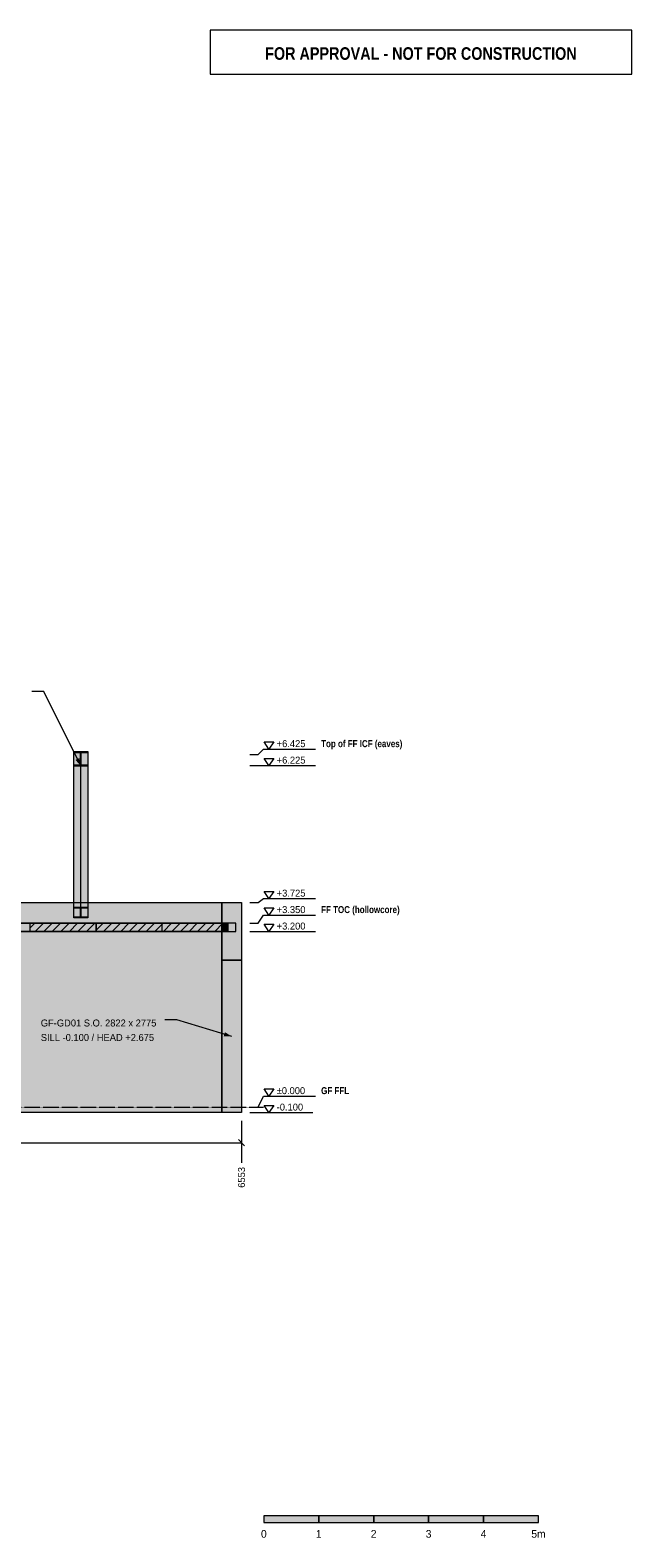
# Model space of a CAD drawing. Header units: millimetres. Extents: x -21459 to 6241, y -7853 to 19629.
# Tile 2 of 2: x -4713 to 6241, y -7853 to 19629. Entities that reach past the tile are written whole.
import ezdxf
from ezdxf.enums import TextEntityAlignment as Align

# ---------------------------------------------------------------- set-up
doc = ezdxf.new("R2010")
doc.units = ezdxf.units.MM
doc.linetypes.add('DASHED', pattern=[1.524, 1.27, -0.254])
for name, color, linetype in [('FILL-EPS', 7, 'Continuous'), ('FILL-INK', 7, 'Continuous'), ('FILL-LIGHT', 7, 'Continuous'), ('FILL-STEEL', 7, 'Continuous'), ('FILL-WHITE', 7, 'Continuous'), ('LINE-CORE', 7, 'Continuous'), ('LINE-INK', 7, 'Continuous'), ('LINE-RED', 7, 'Continuous'), ('LINE-STEEL-DASH', 7, 'DASHED'), ('LINE-STEEL_GREY', 7, 'Continuous'), ('TEXT-INK', 7, 'Continuous'), ('TEXT-RED', 7, 'Continuous'), ('TEXT-STEEL', 7, 'Continuous')]:
    doc.layers.add(name, color=color, linetype=linetype)
doc.styles.add('OpenSansCondensed-Bold', font='OpenSansCondensed-Bold.ttf')

msp = doc.modelspace()

# ---------------------------------------------------------------- hatches: boundary and pattern name
at = {"layer": 'FILL-EPS', "true_color": 0xccffff}
h = msp.add_hatch(color=7, dxfattribs=at)
h.dxf.hatch_style = 1
h.paths.add_polyline_path([(-1153, 3199), (-967, 3199), (-967, 3310), (-967, 3351), (-1035, 3351), (-1221, 3351), (-1221, 3625), (-1221, 3725), (-1126, 3725), (-865, 3725), (-865, 2777), (-865, 2675), (-903, 2675), (-1221, 2675), (-1221, 3048), (-1221, 3199)])
at = {"layer": 'FILL-INK', "true_color": 0x1a1a1f}
h = msp.add_hatch(color=250, dxfattribs=at)
h.dxf.hatch_style = 1
h.paths.add_polyline_path([(-3793, 6219), (-3889, 6327), (-3821, 6361)])
h = msp.add_hatch(color=250, dxfattribs=at)
h.dxf.hatch_style = 1
h.paths.add_polyline_path([(-1044, 1288), (-1189, 1291), (-1167, 1364)])
at = {"layer": 'FILL-INK', "true_color": 0x14141a}
h = msp.add_hatch(color=250, dxfattribs=at)
h.dxf.hatch_style = 1
h.paths.add_polyline_path([(-459, -7571), (541, -7571), (541, -7451), (-459, -7451)])
h = msp.add_hatch(color=250, dxfattribs=at)
h.dxf.hatch_style = 1
h.paths.add_polyline_path([(1541, -7571), (2541, -7571), (2541, -7451), (1541, -7451)])
h = msp.add_hatch(color=250, dxfattribs=at)
h.dxf.hatch_style = 1
h.paths.add_polyline_path([(3541, -7571), (4541, -7571), (4541, -7451), (3541, -7451)])
at = {"layer": 'FILL-LIGHT', "true_color": 0xcccccf}
h = msp.add_hatch(color=254, dxfattribs=at)
h.dxf.hatch_style = 1
h.paths.add_polyline_path([(-4376, 3350), (-3514, 3350), (-3514, 3242), (-3514, 3200), (-3850, 3200), (-4711, 3200), (-4711, 3308), (-4711, 3350)])
h = msp.add_hatch(color=254, dxfattribs=at)
h.dxf.hatch_style = 1
h.paths.add_polyline_path([(-2314, 3350), (-2314, 3242), (-2314, 3200), (-2650, 3200), (-3511, 3200), (-3511, 3308), (-3511, 3350), (-3176, 3350)])
h = msp.add_hatch(color=254, dxfattribs=at)
h.dxf.hatch_style = 1
h.paths.add_polyline_path([(-1114, 3350), (-1114, 3242), (-1114, 3200), (-1450, 3200), (-2311, 3200), (-2311, 3308), (-2311, 3350), (-1976, 3350)])
at = {"layer": 'FILL-STEEL', "true_color": 0x0d2973}
h = msp.add_hatch(color=166, dxfattribs=at)
h.dxf.hatch_style = 1
h.paths.add_polyline_path([(-3754, 6219), (-3921, 6219), (-3921, 6230), (-3921, 6236), (-3878, 6236), (-3798, 6236), (-3798, 6367), (-3798, 6462), (-3850, 6462), (-3921, 6462), (-3921, 6472), (-3921, 6479), (-3812, 6479), (-3665, 6479), (-3665, 6469), (-3665, 6462), (-3717, 6462), (-3788, 6462), (-3788, 6316), (-3788, 6236), (-3744, 6236), (-3665, 6236), (-3665, 6225), (-3665, 6219)])
at = {"layer": 'FILL-WHITE', "true_color": 0xffffff}
h = msp.add_hatch(color=7, dxfattribs=at)
h.dxf.hatch_style = 1
h.paths.add_polyline_path([(-3923, 6479), (-3923, 6479), (-3921, 6479), (-3665, 6479), (-3665, 6462), (-3788, 6462), (-3921, 6462), (-3921, 6479), (-3923, 6479)])
h = msp.add_hatch(color=7, dxfattribs=at)
h.dxf.hatch_style = 1
h.paths.add_polyline_path([(-3665, 6479), (-3665, 3635), (-3921, 3635), (-3921, 6479)])
h = msp.add_hatch(color=7, dxfattribs=at)
h.dxf.hatch_style = 1
h.paths.add_polyline_path([(-3798, 6462), (-3798, 3623), (-3921, 3623), (-3921, 6462)])
h = msp.add_hatch(color=7, dxfattribs=at)
h.dxf.hatch_style = 1
h.paths.add_polyline_path([(-3798, 6236), (-3798, 6462), (-3788, 6462), (-3788, 6236)])
h = msp.add_hatch(color=7, dxfattribs=at)
h.dxf.hatch_style = 1
h.paths.add_polyline_path([(-3665, 6462), (-3665, 3623), (-3788, 3623), (-3788, 6462)])
h = msp.add_hatch(color=7, dxfattribs=at)
h.dxf.hatch_style = 1
h.paths.add_polyline_path([(-3923, 6219), (-3921, 6219), (-3921, 6236), (-3788, 6236), (-3665, 6236), (-3665, 6219), (-3921, 6219), (-3923, 6218), (-3923, 6219)])
h = msp.add_hatch(color=7, dxfattribs=at)
h.dxf.hatch_style = 1
h.paths.add_polyline_path([(-3798, 6236), (-3798, 3463), (-3921, 3463), (-3921, 6236)])
h = msp.add_hatch(color=7, dxfattribs=at)
h.dxf.hatch_style = 1
h.paths.add_polyline_path([(-3921, 3451), (-3921, 6219), (-3665, 6219), (-3665, 3451)])
h = msp.add_hatch(color=7, dxfattribs=at)
h.dxf.hatch_style = 1
h.paths.add_polyline_path([(-3665, 6236), (-3665, 3463), (-3788, 3463), (-3788, 6236)])
h = msp.add_hatch(color=7, dxfattribs=at)
h.dxf.hatch_style = 1
h.paths.add_polyline_path([(-1221, 3725), (-1221, -100), (-7673, -100), (-7673, 2376), (-8583, 2376), (-8583, -100), (-12398, -100), (-12398, 2376), (-13308, 2376), (-13308, -100), (-13347, -100), (-13347, 3725)])
h = msp.add_hatch(color=7, dxfattribs=at)
h.dxf.hatch_style = 1
h.paths.add_polyline_path([(-1221, 3725), (-1221, 3351), (-13347, 3351), (-13347, 3725)])
h = msp.add_hatch(color=7, dxfattribs=at)
h.dxf.hatch_style = 1
h.paths.add_polyline_path([(-3922, 3635), (-3921, 3635), (-3665, 3635), (-3665, 3623), (-3788, 3623), (-3788, 3463), (-3665, 3463), (-3665, 3451), (-3921, 3451), (-3921, 3463), (-3798, 3463), (-3798, 3623), (-3921, 3623), (-3921, 3635), (-3923, 3635), (-3923, 3635), (-3923, 3635), (-3923, 3635)])
h = msp.add_hatch(color=7, dxfattribs=at)
h.dxf.hatch_style = 1
h.paths.add_polyline_path([(-1221, 3725), (-865, 3725), (-865, -100), (-1221, -100)])
h = msp.add_hatch(color=7, dxfattribs=at)
h.dxf.hatch_style = 1
h.paths.add_polyline_path([(-1221, 3725), (-865, 3725), (-865, -100), (-865, -100), (-865, -100), (-1221, -100), (-1221, -100), (-1221, -100), (-1221, -100), (-1221, 3199), (-1221, 3199), (-1221, 3199), (-1221, 3199), (-1221, 3199), (-1114, 3199), (-1114, 3351), (-1221, 3351), (-1221, 3351), (-1221, 3725), (-1221, 3725), (-1221, 3725), (-1221, 3725)])
h = msp.add_hatch(color=7, dxfattribs=at)
h.dxf.hatch_style = 1
h.paths.add_polyline_path([(-865, 3725), (-865, -100), (-1221, -100), (-1221, 3199), (-967, 3199), (-967, 3351), (-1221, 3351), (-1221, 3725)])
h = msp.add_hatch(color=7, dxfattribs=at)
h.dxf.hatch_style = 1
h.paths.add_polyline_path([(-1221, 3351), (-1221, 3351), (-1221, 3199), (-13347, 3199), (-13347, 3351)])
h = msp.add_hatch(color=7, dxfattribs=at)
h.dxf.hatch_style = 1
h.paths.add_polyline_path([(-1114, 3351), (-1114, 3199), (-1221, 3199), (-1221, 3351)])
h = msp.add_hatch(color=7, dxfattribs=at)
h.dxf.hatch_style = 1
h.paths.add_polyline_path([(-11681, 3199), (-11680, 3199), (-11679, 3199), (-1221, 3199), (-1221, 3199), (-1221, -100), (-1221, -100), (-7673, -100), (-7673, 2376), (-8583, 2376), (-8583, -100), (-12398, -100), (-12398, 2376), (-13308, 2376), (-13308, -100), (-13347, -100), (-13347, 3199)])
h = msp.add_hatch(color=7, dxfattribs=at)
h.dxf.hatch_style = 1
h.paths.add_polyline_path([(-865, 2675), (-865, -100), (-1221, -100), (-1221, 2675)])
h = msp.add_hatch(color=7, dxfattribs=at)
h.dxf.hatch_style = 1
h.paths.add_polyline_path([(541, -7571), (1541, -7571), (1541, -7451), (541, -7451)])
h = msp.add_hatch(color=7, dxfattribs=at)
h.dxf.hatch_style = 1
h.paths.add_polyline_path([(2541, -7571), (3541, -7571), (3541, -7451), (2541, -7451)])

# ---------------------------------------------------------------- linework, layer by layer
at = {"layer": 'LINE-CORE', "lineweight": 5}
for points in [[(-3923, 6479), (-3923, 6479), (-3921, 6479), (-3921, 6479), (-3921, 6479), (-3665, 6479), (-3665, 6462), (-3665, 6462), (-3788, 6462), (-3788, 6462), (-3788, 6462), (-3921, 6462), (-3921, 6479), (-3923, 6479)], [(-3665, 6479), (-3665, 3635), (-3665, 3635), (-3921, 3635), (-3921, 6479), (-3921, 6479)], [(-3798, 6462), (-3798, 3623), (-3921, 3623), (-3921, 6462)], [(-3798, 6236), (-3798, 6462), (-3798, 6462), (-3788, 6462), (-3788, 6462), (-3788, 6236), (-3788, 6236), (-3798, 6236)], [(-3665, 6462), (-3665, 3623), (-3788, 3623), (-3788, 6462)], [(-3923, 6219), (-3921, 6219), (-3921, 6236), (-3788, 6236), (-3788, 6236), (-3788, 6236), (-3665, 6236), (-3665, 6236), (-3665, 6219), (-3921, 6219), (-3921, 6219), (-3921, 6219), (-3923, 6218), (-3923, 6219)], [(-3798, 6236), (-3798, 3463), (-3798, 3463), (-3798, 3463), (-3798, 3463), (-3921, 3463), (-3921, 6236), (-3921, 6236)], [(-3921, 3451), (-3921, 6219), (-3665, 6219), (-3665, 6219), (-3665, 3451), (-3921, 3451)], [(-3665, 6236), (-3665, 3463), (-3665, 3463), (-3665, 3463), (-3665, 3463), (-3788, 3463), (-3788, 6236), (-3788, 6236)], [(-1221, 3725), (-1221, -100), (-7673, -100), (-7673, 2376), (-8583, 2376), (-8583, -100), (-12398, -100), (-12398, 2376), (-13308, 2376), (-13308, -100), (-13347, -100), (-13347, 3725)], [(-1221, 3725), (-1221, 3351), (-13347, 3351), (-13347, 3725)], [(-3922, 3635), (-3921, 3635), (-3665, 3635), (-3665, 3623), (-3788, 3623), (-3788, 3463), (-3665, 3463), (-3665, 3451), (-3921, 3451), (-3921, 3463), (-3798, 3463), (-3798, 3623), (-3921, 3623), (-3921, 3635), (-3923, 3635), (-3923, 3635), (-3923, 3635), (-3923, 3635)], [(-1221, 3725), (-865, 3725), (-865, -100), (-1221, -100)], [(-1221, 3725), (-865, 3725), (-865, -100), (-865, -100), (-865, -100), (-865, -100), (-1221, -100), (-1221, -100), (-1221, -100), (-1221, -100), (-1221, 3199), (-1221, 3199), (-1221, 3199), (-1221, 3199), (-1221, 3199), (-1114, 3199), (-1114, 3351), (-1221, 3351), (-1221, 3351), (-1221, 3351), (-1221, 3725), (-1221, 3725), (-1221, 3725), (-1221, 3725)], [(-865, 3725), (-865, -100), (-1221, -100), (-1221, 3199), (-967, 3199), (-967, 3351), (-1221, 3351), (-1221, 3725)], [(-1221, 3351), (-1221, 3351), (-1221, 3199), (-13347, 3199), (-13347, 3351)], [(-1114, 3351), (-1114, 3199), (-1221, 3199), (-1221, 3351)], [(-11681, 3199), (-11680, 3199), (-11679, 3199), (-1221, 3199), (-1221, 3199), (-1221, -100), (-1221, -100), (-7673, -100), (-7673, 2376), (-8583, 2376), (-8583, -100), (-12398, -100), (-12398, 2376), (-13308, 2376), (-13308, -100), (-13347, -100), (-13347, 3199)], [(-865, 2675), (-865, -100), (-865, -100), (-1221, -100), (-1221, 2675)]]:
    msp.add_lwpolyline(points, close=True, dxfattribs=at)
at = {"layer": 'LINE-INK', "lineweight": 5}
for p, q in [((-4463, 7574), (-4683, 7574)), ((-3793, 6219), (-4463, 7574)), ((-715, 6425), (-565, 6425)), ((-565, 6425), (-465, 6525)), ((-465, 6525), (484, 6525)), ((-715, 6225), (-565, 6225)), ((-565, 6225), (-465, 6225)), ((-465, 6225), (484, 6225)), ((-715, 3725), (-565, 3725)), ((-565, 3725), (-465, 3800)), ((-465, 3800), (484, 3800)), ((-715, 3350), (-565, 3350)), ((-565, 3350), (-465, 3500)), ((-465, 3500), (484, 3500)), ((-715, 3200), (-565, 3200)), ((-565, 3200), (-465, 3200)), ((-465, 3200), (484, 3200)), ((-2044, 1588), (-2264, 1588)), ((-1044, 1288), (-2044, 1588)), ((-715, 0), (-565, 0)), ((-565, 0), (-465, 200)), ((-465, 200), (484, 200)), ((-865, -250), (-865, -800)), ((-715, -100), (-565, -100)), ((-565, -100), (-465, -100)), ((-465, -100), (435, -100)), ((-7418, -650), (-865, -650)), ((-922, -593), (-808, -707)), ((-865, -800), (-865, -932)), ((-865, -932), (-865, -1020))]:
    msp.add_line(p, q, dxfattribs=at)
for points in [[(-365, 6525), (-455, 6655), (-275, 6655)], [(-3754, 6219), (-3921, 6219), (-3921, 6230), (-3921, 6236), (-3878, 6236), (-3798, 6236), (-3798, 6367), (-3798, 6462), (-3850, 6462), (-3921, 6462), (-3921, 6472), (-3921, 6479), (-3812, 6479), (-3665, 6479), (-3665, 6469), (-3665, 6462), (-3717, 6462), (-3788, 6462), (-3788, 6316), (-3788, 6236), (-3744, 6236), (-3665, 6236), (-3665, 6225), (-3665, 6219)], [(-365, 6225), (-455, 6355), (-275, 6355)], [(-365, 3800), (-455, 3930), (-275, 3930)], [(-1153, 3199), (-967, 3199), (-967, 3310), (-967, 3351), (-1035, 3351), (-1221, 3351), (-1221, 3625), (-1221, 3725), (-1126, 3725), (-865, 3725), (-865, 2777), (-865, 2675), (-903, 2675), (-1221, 2675), (-1221, 3048), (-1221, 3199)], [(-967, 3351), (-1035, 3351), (-1221, 3351), (-1221, 3625), (-1221, 3725), (-1126, 3725), (-865, 3725), (-865, 2777), (-865, 2675), (-903, 2675), (-1221, 2675), (-1221, 3048), (-1221, 3199), (-1153, 3199), (-967, 3199), (-967, 3310)], [(-365, 3500), (-455, 3630), (-275, 3630)], [(-4376, 3350), (-3514, 3350), (-3514, 3242), (-3514, 3200), (-3850, 3200), (-4711, 3200), (-4711, 3308), (-4711, 3350)], [(-2314, 3350), (-2314, 3242), (-2314, 3200), (-2650, 3200), (-3511, 3200), (-3511, 3308), (-3511, 3350), (-3176, 3350)], [(-1114, 3350), (-1114, 3242), (-1114, 3200), (-1450, 3200), (-2311, 3200), (-2311, 3308), (-2311, 3350), (-1976, 3350)], [(-365, 3200), (-455, 3330), (-275, 3330)], [(-365, 200), (-455, 330), (-275, 330)], [(-365, -100), (-455, 30), (-275, 30)], [(-459, -7571), (541, -7571), (541, -7451), (-459, -7451)], [(541, -7571), (1541, -7571), (1541, -7451), (541, -7451)], [(1541, -7571), (2541, -7571), (2541, -7451), (1541, -7451)], [(2541, -7571), (3541, -7571), (3541, -7451), (2541, -7451)], [(3541, -7571), (4541, -7571), (4541, -7451), (3541, -7451)]]:
    msp.add_lwpolyline(points, close=True, dxfattribs=at)
at = {"layer": 'LINE-RED', "lineweight": 5}
msp.add_lwpolyline([(-1439, 18829), (6241, 18829), (6241, 19629), (-1439, 19629)], close=True, dxfattribs=at)
at = {"layer": 'LINE-STEEL-DASH', "lineweight": 5}
msp.add_line((-16778, 0), (-465, 0), dxfattribs=at)
at = {"layer": 'LINE-STEEL_GREY', "lineweight": 5}
for p, q in [((-4711, 3265), (-4627, 3350)), ((-4621, 3200), (-4471, 3350)), ((-4465, 3200), (-4315, 3350)), ((-4310, 3200), (-4160, 3350)), ((-4154, 3200), (-4004, 3350)), ((-3999, 3200), (-3849, 3350)), ((-3843, 3200), (-3693, 3350)), ((-3688, 3200), (-3538, 3350)), ((-3511, 3221), (-3382, 3350)), ((-3376, 3200), (-3226, 3350)), ((-3221, 3200), (-3071, 3350)), ((-3065, 3200), (-2915, 3350)), ((-2910, 3200), (-2760, 3350)), ((-2754, 3200), (-2604, 3350)), ((-2599, 3200), (-2449, 3350)), ((-2443, 3200), (-2314, 3329)), ((-2311, 3332), (-2293, 3350)), ((-2287, 3200), (-2137, 3350)), ((-2132, 3200), (-1982, 3350)), ((-1976, 3200), (-1826, 3350)), ((-1821, 3200), (-1671, 3350)), ((-1665, 3200), (-1515, 3350)), ((-1510, 3200), (-1360, 3350)), ((-1354, 3200), (-1204, 3350)), ((-3532, 3200), (-3514, 3218)), ((-1199, 3200), (-1114, 3284))]:
    msp.add_line(p, q, dxfattribs=at)

# ---------------------------------------------------------------- texts
at = {"layer": 'TEXT-INK'}
for s, p in [('+6.425', (-225, 6560)), ('+6.225', (-225, 6260)), ('+3.725', (-225, 3835)), ('+3.350', (-225, 3535)), ('+3.200', (-225, 3235)), ('GF-GD01 S.O. 2822 x 2775', (-4520, 1468)), ('SILL -0.100 / HEAD +2.675', (-4520, 1204)), ('±0.000', (-225, 235)), ('-0.100', (-225, -65))]:
    msp.add_text(s, height=127, dxfattribs=at).set_placement(p)
msp.add_text('6553', height=127, rotation=90, dxfattribs=at).set_placement((-801, -1472))
for s, height, p in [('0', 140, (-459, -7851)), ('1', 140, (541, -7851)), ('2', 140, (1541, -7851)), ('3', 140, (2541, -7851)), ('4', 140, (3541, -7851)), ('5m', 139.7, (4541, -7851))]:
    msp.add_text(s, height=height, dxfattribs=at).set_placement(p, align=Align.CENTER)
at = {"layer": 'TEXT-RED', "style": 'OpenSansCondensed-Bold'}
msp.add_text('FOR APPROVAL - NOT FOR CONSTRUCTION', height=228.6, dxfattribs=at).set_placement((2401, 19089), align=Align.CENTER)
at = {"layer": 'TEXT-STEEL', "style": 'OpenSansCondensed-Bold'}
for s, p in [('Top of FF ICF (eaves)', (584, 6560)), ('FF TOC (hollowcore)', (584, 3535)), ('GF FFL', (584, 235))]:
    msp.add_text(s, height=127, dxfattribs=at).set_placement(p)

doc.saveas('drawing.dxf')
